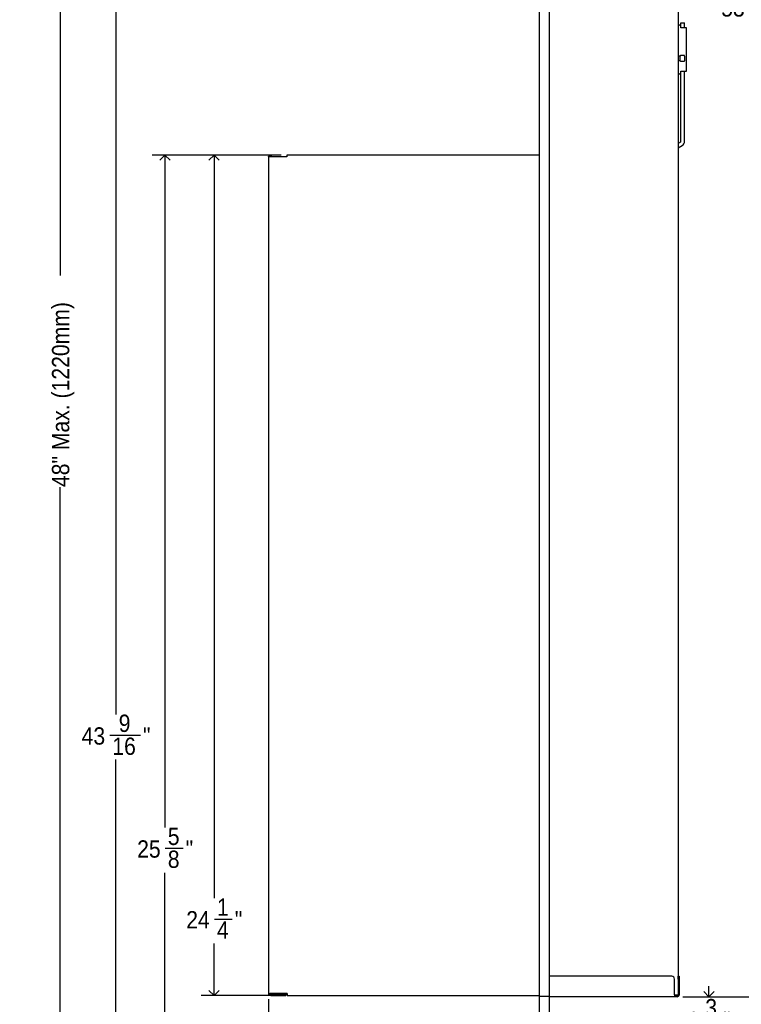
# Model space of a CAD drawing. Header units: inches. Extents: x 0 to 90, y 0 to 120.
# Tile 5 of 20: x 25 to 46, y 15 to 43. Entities that reach past the tile are written whole.
import ezdxf

# ---------------------------------------------------------------- set-up
doc = ezdxf.new("R2010")
doc.units = ezdxf.units.IN
doc.header["$MEASUREMENT"] = 0
doc.linetypes.add('SLD-Solid', pattern=[0])
doc.layers.add('DIMS', color=5, linetype='SLD-Solid')
doc.styles.add('SLDTEXTSTYLE0', font='GOTHIC.TTF', dxfattribs={"width": 0.913})
doc.dimstyles.new('SLDDIMSTYLE0', dxfattribs={"dimtxt": 0.5, "dimasz": 0.3, "dimexe": 0, "dimexo": 0.0625, "dimgap": 0.125, "dimtad": 0, "dimtih": 1, "dimtoh": 1, "dimdec": 6, "dimrnd": 1e-09, "dimzin": 12, "dimdsep": 46, "dimlunit": 5, "dimtxsty": 'SLDTEXTSTYLE0', "dimblk1": 'OPEN90', "dimblk2": 'OPEN90', "dimsah": 1, "dimcen": 0.09, "dimadec": 0, "dimazin": 3, "dimtfac": 1, "dimtofl": 0, "dimtmove": 0, "dimatfit": 3, "dimldrblk": 'OPEN90', "dimfxl": 0, "dimfrac": 2, "dimtolj": 1, "dimtzin": 12, "dimarcsym": 0})
doc.dimstyles.new('SLDDIMSTYLE1', dxfattribs={"dimtxt": 0.5, "dimasz": 0.3, "dimexe": 0, "dimexo": 0.0625, "dimgap": 0.125, "dimtad": 0, "dimrnd": 1e-09, "dimzin": 12, "dimdsep": 46, "dimlunit": 5, "dimtxsty": 'SLDTEXTSTYLE0', "dimblk1": 'OPEN90', "dimblk2": 'OPEN90', "dimsah": 1, "dimcen": 0.09, "dimadec": 0, "dimazin": 3, "dimtfac": 1, "dimtofl": 0, "dimtmove": 0, "dimatfit": 3, "dimldrblk": 'OPEN90', "dimfxl": 0, "dimfrac": 2, "dimtolj": 1, "dimtzin": 12, "dimarcsym": 0})
doc.dimstyles.new('SLDDIMSTYLE2', dxfattribs={"dimtxt": 0.5, "dimasz": 0.3, "dimexe": 0, "dimexo": 0.0625, "dimgap": 0.125, "dimtad": 0, "dimtih": 1, "dimtoh": 1, "dimdec": 6, "dimrnd": 1e-09, "dimzin": 12, "dimdsep": 46, "dimlunit": 5, "dimtxsty": 'SLDTEXTSTYLE0', "dimblk1": 'OPEN90', "dimblk2": 'OPEN90', "dimsah": 1, "dimcen": 0.09, "dimadec": 0, "dimazin": 3, "dimtfac": 1, "dimtmove": 0, "dimatfit": 0, "dimldrblk": 'OPEN90', "dimfxl": 0, "dimfrac": 2, "dimtolj": 1, "dimtzin": 12, "dimarcsym": 0})

# ---------------------------------------------------------------- blocks, each defined once
blk = doc.blocks.new('_Open90')
at = {"color": 0, "linetype": 'ByBlock', "lineweight": -2}
for p, q in [((0, 0), (-1, 0)), ((-0.5, 0.5), (0, 0)), ((0, 0), (-0.5, -0.5))]:
    blk.add_line(p, q, dxfattribs=at)
blk = doc.blocks.new('_D_2')
at = {"layer": 'DIMS'}
for p, q in [((37.566, 57.164), (25.664, 57.164)), ((26.039, 57.164), (26.039, 35.746)), ((26.039, 9.164), (26.039, 29.639))]:
    blk.add_line(p, q, dxfattribs=at)
at = {"layer": 'DIMS', "xscale": 0.3, "yscale": 0.3}
for p, rotation in [((26.039, 57.164), 90.0000000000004), ((26.039, 9.164), 270.0000000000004)]:
    blk.add_blockref('_Open90', p, dxfattribs=dict(at, rotation=rotation))
at = {"layer": 'DIMS', "insert": (25.797, 29.639), "char_height": 0.5, "attachment_point": 1, "rotation": 90, "style": 'SLDTEXTSTYLE0'}
blk.add_mtext('48" Max. (1220mm)', dxfattribs=at)
blk = doc.blocks.new('_D_3')
at = {"layer": 'DIMS'}
for p, q in [((44.01, 14.925), (46.477, 14.925)), ((46.102, 14.925), (46.102, 11.714)), ((45.839, 11.112), (46.355, 11.112)), ((46.102, 9.164), (46.102, 10.407))]:
    blk.add_line(p, q, dxfattribs=at)
at = {"layer": 'DIMS', "xscale": 0.3, "yscale": 0.3}
for p, rotation in [((46.102, 14.925), 90.00000000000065), ((46.102, 9.164), 270.0000000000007)]:
    blk.add_blockref('_Open90', p, dxfattribs=dict(at, rotation=rotation))
at = {"layer": 'DIMS', "char_height": 0.5, "attachment_point": 1, "style": 'SLDTEXTSTYLE0'}
for s, insert in [('3', (45.912, 11.706)), (' (146mm) Max.', (46.634, 11.341)), ('5', (45.396, 11.341)), ('"', (46.428, 11.341)), ('4', (45.912, 11.045))]:
    blk.add_mtext(s, dxfattribs=dict(at, insert=insert))
blk = doc.blocks.new('_D_4')
at = {"layer": 'DIMS'}
for p, q in [((44.758, 14.925), (44.758, 15.225)), ((44.01, 14.925), (45.133, 14.925)), ((44.581, 14.265), (45.097, 14.265)), ((40.319, 13.58), (45.133, 13.58)), ((44.758, 13.58), (44.758, 13.28))]:
    blk.add_line(p, q, dxfattribs=at)
at = {"layer": 'DIMS', "xscale": 0.3, "yscale": 0.3}
for p, rotation in [((44.758, 14.925), 270.0000000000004), ((44.758, 13.58), 90.0000000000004)]:
    blk.add_blockref('_Open90', p, dxfattribs=dict(at, rotation=rotation))
at = {"layer": 'DIMS', "char_height": 0.5, "attachment_point": 1, "style": 'SLDTEXTSTYLE0'}
for s, insert in [('3', (44.655, 14.859)), ('"', (45.171, 14.494)), ('1', (44.139, 14.494)), ('8', (44.655, 14.198))]:
    blk.add_mtext(s, dxfattribs=dict(at, insert=insert))
blk = doc.blocks.new('_D_5')
at = {"layer": 'DIMS'}
for p, q in [((41.21, 68.341), (46.477, 68.341)), ((46.102, 68.341), (46.102, 44.094)), ((45.926, 43.491), (46.811, 43.491)), ((46.102, 14.925), (46.102, 42.786)), ((44.01, 14.925), (46.477, 14.925))]:
    blk.add_line(p, q, dxfattribs=at)
at = {"layer": 'DIMS', "xscale": 0.3, "yscale": 0.3}
for p, rotation in [((46.102, 68.341), 90.0000000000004), ((46.102, 14.925), 270.0000000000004)]:
    blk.add_blockref('_Open90', p, dxfattribs=dict(at, rotation=rotation))
at = {"layer": 'DIMS', "char_height": 0.5, "attachment_point": 1, "style": 'SLDTEXTSTYLE0'}
for s, insert in [('7', (46.184, 44.086)), ('53', (45.114, 43.721)), ('"', (46.885, 43.721)), ('16', (45.999, 43.425))]:
    blk.add_mtext(s, dxfattribs=dict(at, insert=insert))
blk = doc.blocks.new('_D_8')
at = {"layer": 'DIMS'}
for p, q in [((32.052, 14.856), (32.052, 12.103)), ((40.152, 13.447), (40.152, 12.103)), ((35.847, 12.529), (36.363, 12.529)), ((32.052, 12.478), (35.404, 12.478)), ((40.152, 12.478), (36.643, 12.478))]:
    blk.add_line(p, q, dxfattribs=at)
at = {"layer": 'DIMS', "xscale": 0.3, "yscale": 0.3, "rotation": 180.0000000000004}
blk.add_blockref('_Open90', (32.052, 12.478, -8.638), dxfattribs=at)
at = {"layer": 'DIMS', "xscale": 0.3, "yscale": 0.3}
blk.add_blockref('_Open90', (40.152, 12.478, -8.638), dxfattribs=at)
at = {"layer": 'DIMS', "char_height": 0.5, "attachment_point": 1, "style": 'SLDTEXTSTYLE0'}
for s, insert in [('1', (35.92, 13.124)), ('8', (35.404, 12.758)), ('"', (36.436, 12.758)), ('8', (35.92, 12.463))]:
    blk.add_mtext(s, dxfattribs=dict(at, insert=insert))
blk = doc.blocks.new('_D_9')
at = {"layer": 'DIMS'}
for p, q in [((37.566, 57.164), (27.267, 57.164)), ((27.642, 57.164), (27.642, 23.076)), ((27.466, 22.474), (28.351, 22.474)), ((27.642, 13.58), (27.642, 21.769)), ((39.764, 13.58), (27.267, 13.58))]:
    blk.add_line(p, q, dxfattribs=at)
at = {"layer": 'DIMS', "xscale": 0.3, "yscale": 0.3}
for p, rotation in [((27.642, 57.164, -8.638), 90.0000000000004), ((27.642, 13.58, -8.638), 270.0000000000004)]:
    blk.add_blockref('_Open90', p, dxfattribs=dict(at, rotation=rotation))
at = {"layer": 'DIMS', "char_height": 0.5, "attachment_point": 1, "style": 'SLDTEXTSTYLE0'}
for s, insert in [('9', (27.724, 23.069)), ('43', (26.654, 22.703)), ('"', (28.425, 22.703)), ('16', (27.539, 22.407))]:
    blk.add_mtext(s, dxfattribs=dict(at, insert=insert))
blk = doc.blocks.new('_D_10')
at = {"layer": 'DIMS'}
for p, q in [((32.415, 39.223), (30.102, 39.223)), ((30.477, 39.223), (30.477, 17.77)), ((30.485, 17.167), (31.001, 17.167)), ((30.477, 14.957), (30.477, 16.462)), ((32.423, 14.957), (30.102, 14.957))]:
    blk.add_line(p, q, dxfattribs=at)
at = {"layer": 'DIMS', "xscale": 0.3, "yscale": 0.3}
for p, rotation in [((30.477, 39.223, -8.638), 90.0000000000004), ((30.477, 14.957, -8.638), 270.0000000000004)]:
    blk.add_blockref('_Open90', p, dxfattribs=dict(at, rotation=rotation))
at = {"layer": 'DIMS', "char_height": 0.5, "attachment_point": 1, "style": 'SLDTEXTSTYLE0'}
for s, insert in [('1', (30.559, 17.762)), ('24', (29.673, 17.397)), ('"', (31.075, 17.397)), ('4', (30.559, 17.101))]:
    blk.add_mtext(s, dxfattribs=dict(at, insert=insert))
blk = doc.blocks.new('_D_11')
at = {"layer": 'DIMS'}
for p, q in [((32.415, 39.223), (28.685, 39.223)), ((29.06, 39.223), (29.06, 19.813)), ((29.068, 19.211), (29.584, 19.211)), ((29.06, 13.58), (29.06, 18.505)), ((39.764, 13.58), (28.685, 13.58))]:
    blk.add_line(p, q, dxfattribs=at)
at = {"layer": 'DIMS', "xscale": 0.3, "yscale": 0.3}
for p, rotation in [((29.06, 39.223, -8.638), 90.0000000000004), ((29.06, 13.58, -8.638), 270.0000000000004)]:
    blk.add_blockref('_Open90', p, dxfattribs=dict(at, rotation=rotation))
at = {"layer": 'DIMS', "char_height": 0.5, "attachment_point": 1, "style": 'SLDTEXTSTYLE0'}
for s, insert in [('5', (29.141, 19.805)), ('25', (28.256, 19.44)), ('"', (29.657, 19.44)), ('8', (29.141, 19.144))]:
    blk.add_mtext(s, dxfattribs=dict(at, insert=insert))

msp = doc.modelspace()

# ---------------------------------------------------------------- linework, layer by layer
at = {"color": 7, "linetype": 'SLD-Solid', "lineweight": 25}
for p, q in [((39.8720298, 14.938929), (39.8720298, 68.278829)), ((40.1518298, 68.278829), (40.1518298, 14.938929)), ((43.8718298, 68.233929), (43.8718298, 14.983929)), ((43.9518298, 42.970929), (43.9038298, 42.970929)), ((43.9518298, 43.0390736), (44.0568298, 43.0390736)), ((43.9518298, 42.8973024), (43.9518298, 43.0390736)), ((44.0568298, 42.8973024), (44.0568298, 43.0390736)), ((44.1078298, 42.8973024), (43.9518298, 42.8973024)), ((44.1078298, 42.830929), (44.1078298, 42.8973024)), ((44.1078298, 42.470929), (44.1078298, 42.830929)), ((44.1078298, 42.070929), (44.1078298, 42.470929)), ((43.9319298, 42.075672), (43.8718298, 42.075672)), ((43.9319298, 41.944172), (43.9319298, 42.082172)), ((44.0399298, 42.097172), (43.9469298, 42.097172)), ((44.0549298, 42.082172), (44.0549298, 41.944172)), ((44.1078298, 41.710929), (44.1078298, 42.070929)), ((43.8718298, 41.950672), (43.9319298, 41.950672)), ((43.9469298, 41.929172), (44.0399298, 41.929172)), ((43.9038298, 41.570929), (43.9518298, 41.570929)), ((43.9518298, 41.6445555), (44.1078298, 41.6445555)), ((43.9518298, 39.6181705), (43.9518298, 41.6445555)), ((44.0568298, 39.6181705), (44.0568298, 41.6445555)), ((44.1078298, 41.6445555), (44.1078298, 41.710929)), ((43.9358298, 39.5904577), (43.8718298, 39.5535073)), ((43.8718298, 39.4322638), (43.9883298, 39.4995251)), ((32.0518385, 39.1761233), (32.0518385, 39.1826269)), ((32.0518385, 39.1761233), (32.0518385, 15.0226797)), ((32.3318385, 39.1761233), (32.0518385, 39.1761233)), ((32.0818385, 39.1761233), (32.0818385, 39.1826269)), ((32.1018385, 39.1826269), (32.1018385, 39.1761233)), ((32.1318385, 39.1826269), (32.1318385, 39.1761233)), ((32.5811775, 39.1761233), (32.3318385, 39.1761233)), ((39.8720298, 39.2226269), (32.5811775, 39.2226269)), ((32.5811775, 39.2226269), (32.5811775, 39.1826269)), ((32.5811775, 39.1826269), (32.5811775, 39.1761233)), ((43.6860769, 15.514829), (40.1518298, 15.514829)), ((43.7660769, 14.983829), (43.7660769, 15.434829)), ((43.8719298, 15.514829), (43.9018298, 15.514829)), ((43.8719298, 15.434829), (43.8719298, 15.514829)), ((43.8719298, 15.434829), (43.8719298, 14.983829)), ((43.9018298, 15.514829), (43.9018298, 15.434829)), ((43.9018298, 15.434829), (43.9018298, 14.983829)), ((32.0518385, 15.0226797), (32.3318385, 15.0226797)), ((32.0518385, 15.0226797), (32.0518385, 15.0156399)), ((32.0817935, 15.0166399), (32.0817935, 14.9866399)), ((32.3317935, 15.0166399), (32.0817935, 15.0166399)), ((32.0817935, 14.9866399), (32.3317935, 14.9866399)), ((32.0818385, 15.0226797), (32.0818385, 15.0166399)), ((32.1108385, 14.9566399), (32.4000509, 14.9566399)), ((32.589308, 15.0166399), (32.3317935, 15.0166399)), ((32.589308, 14.9866399), (32.3317935, 14.9866399)), ((32.589308, 15.0226797), (32.3318385, 15.0226797)), ((32.4000509, 14.9566399), (32.5500509, 14.9566399)), ((32.5500509, 14.9566399), (32.5500509, 14.9866399)), ((32.589108, 15.0226797), (32.5891114, 15.0166399)), ((32.5891464, 14.9566399), (32.589308, 14.9566399)), ((32.589308, 15.0156399), (32.589308, 15.0226797)), ((32.589308, 15.0156399), (32.589308, 14.9566399)), ((32.589308, 14.9566399), (39.8720298, 14.9566399)), ((39.8720298, 14.938929), (39.9309298, 14.938929)), ((39.8720298, 13.639129), (39.8720298, 14.938929)), ((39.9309298, 14.938929), (40.1519298, 14.938929)), ((40.1519298, 14.938929), (40.1519298, 13.6136645)), ((43.7660769, 14.924929), (40.1519298, 14.924929)), ((43.7660769, 14.983929), (43.8129298, 14.983929)), ((43.7660769, 14.983829), (43.7660769, 14.924929)), ((43.797674, 14.954829), (43.7660769, 14.954829)), ((43.797674, 14.924929), (43.7660769, 14.924929)), ((43.797674, 14.954829), (43.827674, 14.954829)), ((43.827674, 14.924929), (43.797674, 14.924929)), ((43.8129298, 14.983929), (43.8718298, 14.983929)), ((43.827674, 14.954829), (43.827674, 14.924929)), ((43.8429298, 14.954829), (43.827674, 14.954829)), ((43.8429298, 14.924929), (43.827674, 14.924929))]:
    msp.add_line(p, q, dxfattribs=at)
for centre, radius, start, end in [((43.9038298, 42.938929), 0.032, 90, 180), ((43.9469298, 42.082172), 0.015, 90, 180), ((44.0399298, 42.082172), 0.015, 0, 90), ((43.9469298, 41.944172), 0.015, 180, 270), ((44.0399298, 41.944172), 0.015, 270, 0), ((43.9038298, 41.602929), 0.032, 180, 270), ((43.9198298, 39.6181705), 0.032, 300, 0), ((43.9198298, 39.6181705), 0.137, 300, 0), ((32.0918385, 39.1826269), 0.04, 0, 180), ((32.0918385, 39.1826269), 0.01, 360, 180), ((43.6860769, 15.434829), 0.08, 0, 90), ((43.8429298, 14.983829), 0.0589, 270, 0), ((43.8429298, 14.983829), 0.029, 270, 0)]:
    msp.add_arc(centre, radius, start, end, dxfattribs=at)
msp.add_open_spline([(32.1108385, 14.9566399), (32.1031073, 14.9575267), (32.087645, 14.9593004), (32.0681428, 14.9729442), (32.0544991, 14.9924463), (32.0527254, 15.0079087), (32.0518385, 15.0156399)], degree=3, dxfattribs=at)
msp.add_open_spline([(32.5891464, 14.9566399), (32.5891435, 14.9575612), (32.5891378, 14.959404), (32.5891301, 14.9710538), (32.5891254, 14.9821726), (32.5891235, 14.986604)], degree=3, knots=[0, 0, 0, 0, 0.3755681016, 0.7511362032, 1, 1, 1, 1], dxfattribs=at)

# ---------------------------------------------------------------- dimensions: what is measured, and where the dimension line sits
at = {"layer": 'DIMS'}
for base, p1, p2, dimstyle, picture, middle in [((46.1022853, 14.924929), (41.0437303, 68.340829), (43.8429298, 14.924929), 'SLDDIMSTYLE0', '_D_5', (46.1022853, 43.4401167)), ((27.6422903, 13.580229), (37.7327307, 57.1641166), (39.9309298, 13.580229), 'SLDDIMSTYLE0', '_D_9', (27.6422903, 22.4225969)), ((29.0596131, 13.580229), (32.5811775, 39.2226269), (39.9309298, 13.580229), 'SLDDIMSTYLE0', '_D_11', (29.0596131, 19.1592838)), ((30.476936, 14.9566399), (32.5811775, 39.2226269), (32.589308, 14.9566399), 'SLDDIMSTYLE0', '_D_10', (30.476936, 17.1158958)), ((44.757863, 14.924929), (40.1519298, 13.580229), (43.8429298, 14.924929), 'SLDDIMSTYLE2', '_D_4', (44.757863, 14.2134462))]:
    dim = msp.add_linear_dim(base=base, p1=p1, p2=p2, angle=90, dimstyle=dimstyle, dxfattribs=at)
    dim.commit()
    dim.dimension.update_dxf_attribs({"geometry": picture, "text_midpoint": middle, "dimtype": 160})
for base, p1, p2, text, dimstyle, picture, middle in [((26.0387822, 9.1641166), (37.7327307, 57.1641166), (3.0236097, 9.1641166), '48" Max. (1220mm)', 'SLDDIMSTYLE1', '_D_2', (26.0387822, 32.6924605)), ((46.1022853, 9.1641166), (43.8429298, 14.924929), (63.4719142, 9.1641166), '                         <> (146mm) Max.', 'SLDDIMSTYLE0', '_D_3', (46.1022853, 11.0604445))]:
    dim = msp.add_linear_dim(base=base, p1=p1, p2=p2, angle=90, text=text, dimstyle=dimstyle, dxfattribs=at)
    dim.commit()
    dim.dimension.update_dxf_attribs({"geometry": picture, "text_midpoint": middle, "dimtype": 160})
dim = msp.add_linear_dim(base=(32.0518385, 12.4777673), p1=(40.1519298, 13.6136645), p2=(32.0518385, 15.0226797), dimstyle='SLDDIMSTYLE0', dxfattribs=at)
dim.commit()
dim.dimension.update_dxf_attribs({"geometry": '_D_8', "text_midpoint": (36.0235541, 12.4777673), "dimtype": 160})

doc.saveas('drawing.dxf')
